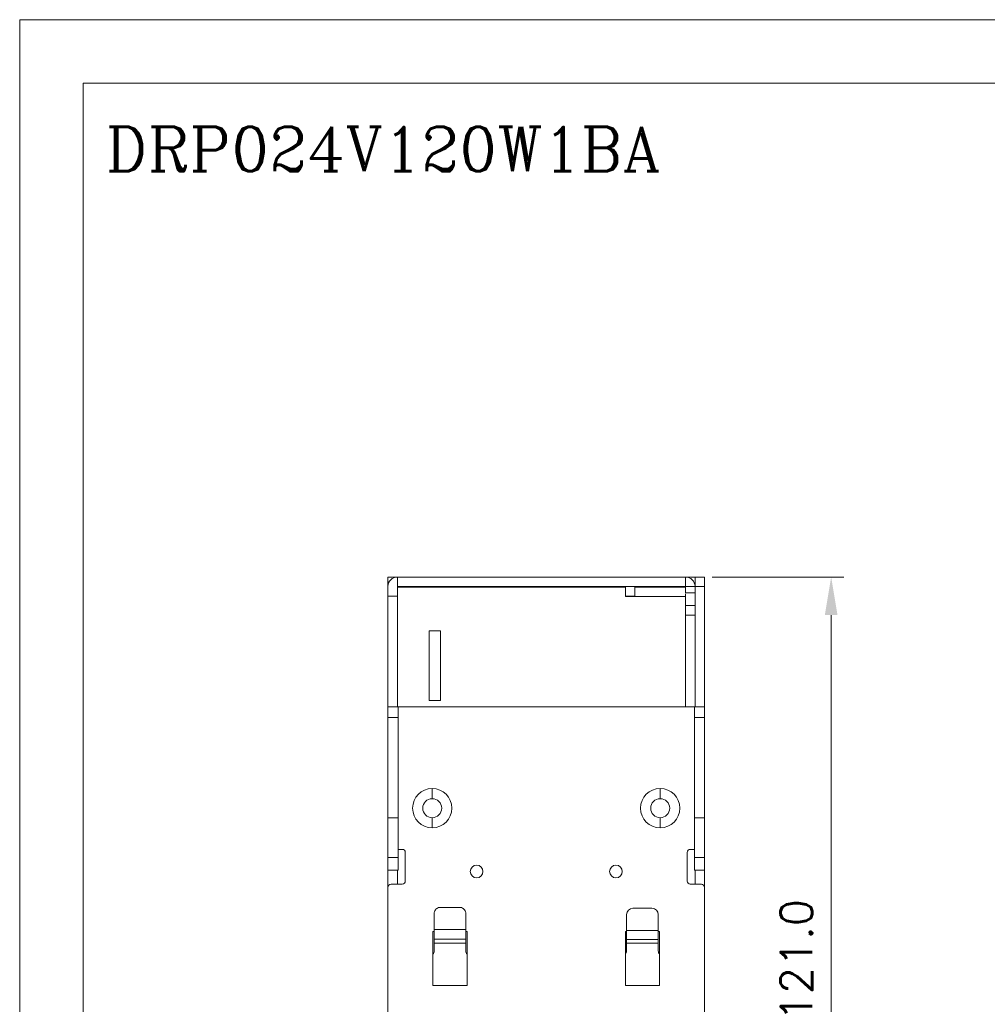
# Model space of a CAD drawing. Header units: millimetres. Extents: x 0 to 420, y 0 to 297.
# Tile 2 of 9: x 0 to 153, y 142 to 297. Entities that reach past the tile are written whole.
import ezdxf

# ---------------------------------------------------------------- set-up
doc = ezdxf.new("R2010")
doc.units = ezdxf.units.MM
doc.layers.get('0').update_dxf_attribs({"linetype": 'CONTINUOUS', "lineweight": 13})
doc.layers.get('Defpoints').update_dxf_attribs({"linetype": 'CONTINUOUS', "lineweight": 13})
doc.layers.add('Dimension', color=2, linetype='CONTINUOUS', lineweight=9)
doc.layers.add('Line', color=3, linetype='CONTINUOUS', lineweight=25)
doc.styles.add('ROMANC', font='romanc')
doc.styles.get("Standard").update_dxf_attribs({"font": 'romans.shx'})
doc.dimstyles.new('yutana', dxfattribs={"dimtxt": 3.5, "dimasz": 3, "dimexe": 1, "dimexo": 0.6, "dimgap": 1.5, "dimtad": 1, "dimdec": 1, "dimzin": 0, "dimdsep": 46, "dimtxsty": 'Standard', "dimcen": 0, "dimadec": 0, "dimazin": 0, "dimtp": 0.01, "dimtm": 0.01, "dimtfac": 1, "dimtdec": 1, "dimtmove": 0, "dimatfit": 3, "dimfxl": 1, "dimtolj": 1, "dimtzin": 0, "dimlwd": 0, "dimlwe": 0, "dimarcsym": 0})

# ---------------------------------------------------------------- blocks, each defined once
blk = doc.blocks.new('*D4')
at = {"layer": 'Defpoints', "color": 0, "ltscale": 5}
for p in [(108.15, 209), (128.15, 209), (108.15, 88)]:
    blk.add_point(p, dxfattribs=at)
at = {"layer": 'Dimension', "color": 0, "lineweight": 0, "ltscale": 5}
for p, q in [((109.35, 209), (130.15, 209)), ((128.15, 94), (128.15, 203)), ((109.35, 88), (130.15, 88))]:
    blk.add_line(p, q, dxfattribs=at)
at = {"layer": 'Dimension', "color": 0, "ltscale": 5}
for points in [[(127.15, 203), (129.15, 203), (128.15, 209)], [(127.15, 94), (129.15, 94), (128.15, 88)]]:
    blk.add_solid(points, dxfattribs=at)
at = {"layer": 'Dimension', "color": 0, "ltscale": 5, "insert": (122.65, 148.5), "char_height": 5, "attachment_point": 5, "rotation": 90}
blk.add_mtext('\\A1;121.0', dxfattribs=at)

msp = doc.modelspace()

# ---------------------------------------------------------------- linework, layer by layer
at = {"color": 3, "linetype": 'Continuous'}
for p, q in [((59.65, 209), (58.15, 209)), ((59.65, 207.5), (59.65, 207.4))]:
    msp.add_line(p, q, dxfattribs=at)
at = {"color": 7, "linetype": 'Continuous'}
for p, q in [((58.15, 209), (58.15, 160)), ((105.15, 209), (59.65, 209)), ((59.65, 207.5), (59.65, 209)), ((106.65, 209), (105.15, 209)), ((105.15, 207.5), (105.15, 209)), ((106.65, 209), (108.15, 209)), ((106.65, 209), (106.65, 188.5)), ((108.15, 209), (108.15, 188.5)), ((105.15, 207.5), (59.65, 207.5)), ((59.65, 207.4), (95.65, 207.4)), ((59.65, 188.5), (59.65, 207.4)), ((59.85, 207.4), (59.85, 207.5)), ((95.65, 207.4), (95.65, 205.9)), ((97.15, 207.4), (105.15, 207.4)), ((97.15, 207.4), (97.15, 205.9)), ((104.95, 207.4), (104.95, 207.5)), ((105.15, 207.5), (108.15, 207.5)), ((105.15, 206.5), (105.15, 207.5)), ((58.15, 206), (59.65, 206)), ((95.65, 206), (97.15, 206)), ((95.65, 205.9), (105.15, 205.9)), ((106.65, 206.5), (105.15, 206.5)), ((105.15, 206.36), (105.15, 188.5)), ((106.65, 204.5), (105.15, 204.5)), ((105.15, 203), (106.65, 203)), ((64.65, 200.5), (66.45, 200.5)), ((64.65, 189.5), (64.65, 200.5)), ((66.45, 200.5), (66.45, 189.5)), ((59.75, 188.5), (58.15, 188.5)), ((106.55, 188.5), (59.75, 188.5)), ((59.75, 188.5), (59.75, 162.7)), ((66.45, 189.5), (64.65, 189.5)), ((106.55, 188.5), (108.15, 188.5)), ((106.55, 188.5), (106.55, 162.7)), ((108.15, 188.5), (108.15, 162.7)), ((59.75, 186.84), (58.15, 186.84)), ((106.55, 186.84), (108.15, 186.84)), ((65.15, 174), (65.15, 175.6)), ((101.15, 174), (101.15, 175.6)), ((58.15, 171), (59.75, 171)), ((65.15, 171), (65.15, 169.4)), ((101.15, 171), (101.15, 169.4)), ((108.15, 171), (106.55, 171)), ((59.75, 166), (60.4, 166)), ((60.9, 165.5), (60.9, 161)), ((105.4, 161), (105.4, 165.5)), ((106.55, 166), (105.9, 166)), ((59.75, 164.7), (58.15, 164.7)), ((106.55, 164.7), (108.15, 164.7)), ((59.75, 162.7), (58.15, 162.7)), ((59.65, 160.5), (59.65, 162.7)), ((106.55, 162.7), (108.15, 162.7)), ((106.65, 162.7), (106.65, 160.5)), ((108.15, 162.7), (108.15, 130.7)), ((58.65, 160.5), (60.4, 160.5)), ((107.65, 160.5), (105.9, 160.5)), ((58.15, 160), (58.15, 132.7)), ((65.45, 155.84), (65.45, 149.95)), ((69.45, 156.84), (66.45, 156.84)), ((70.45, 155.84), (70.45, 149.95)), ((95.85, 155.69), (95.85, 149.95)), ((99.85, 156.69), (96.85, 156.69)), ((100.85, 155.69), (100.85, 149.95)), ((65.25, 144.5), (65.25, 153)), ((65.25, 153), (65.45, 153)), ((70.45, 153.35), (65.45, 153.35)), ((70.45, 153), (70.65, 153)), ((70.65, 153), (70.65, 144.5)), ((95.65, 153), (95.85, 153)), ((95.65, 144.5), (95.65, 153)), ((100.85, 153.19), (95.85, 153.19)), ((100.85, 153), (101.05, 153)), ((101.05, 153), (101.05, 144.5)), ((70.45, 151.84), (65.45, 151.84)), ((65.45, 151.2), (70.45, 151.2)), ((100.85, 151.74), (95.85, 151.74)), ((95.85, 151.2), (100.85, 151.2)), ((70.65, 144.5), (65.25, 144.5)), ((101.05, 144.5), (95.65, 144.5))]:
    msp.add_line(p, q, dxfattribs=at)
at = {"ltscale": 5}
for points in [[(0, 0), (420, 0), (420, 297), (0, 297)], [(10, 10), (410, 10), (410, 287), (10, 287)]]:
    msp.add_lwpolyline(points, close=True, dxfattribs=at)
at = {"color": 7, "linetype": 'Continuous'}
for centre, radius in [((65.15, 172.5), 3.1), ((101.15, 172.5), 3.1), ((65.15, 172.5), 1.5), ((101.15, 172.5), 1.5), ((72.15, 162.5), 1), ((94.15, 162.5), 1)]:
    msp.add_circle(centre, radius, dxfattribs=at)
for centre, radius, start, end in [((59.65, 207.5), 1.5, 90, 180), ((105.15, 207.5), 1.5, 0, 90), ((60.4, 165.5), 0.5, 0, 90), ((105.9, 165.5), 0.5, 90, 180), ((58.65, 160), 0.5, 90, 180), ((60.4, 161), 0.5, 270, 0), ((105.9, 161), 0.5, 180, 270), ((107.65, 160), 0.5, 0, 90), ((96.85, 155.69), 1, 90, 180), ((99.85, 155.69), 1, 0, 90), ((64.7, 149.95), 0.75, 317.6755, 0), ((71.2, 149.95), 0.75, 180, 222.3245), ((95.1, 149.95), 0.75, 317.6755, 0), ((101.6, 149.95), 0.75, 180, 222.3245)]:
    msp.add_arc(centre, radius, start, end, dxfattribs=at)
for points, knots in [([(66.45, 156.84), (66.35, 156.84), (66.14, 156.81), (65.85, 156.67), (65.63, 156.44), (65.48, 156.16), (65.45, 155.95), (65.45, 155.84)], [0, 0, 0, 0, 0.312858, 0.625639, 0.938294, 1.250822, 1.563273, 1.563273, 1.563273, 1.563273]), ([(70.45, 155.84), (70.45, 155.95), (70.42, 156.16), (70.27, 156.44), (70.05, 156.67), (69.76, 156.81), (69.55, 156.84), (69.45, 156.84)], [0, 0, 0, 0, 0.312451, 0.624979, 0.937634, 1.250414, 1.563273, 1.563273, 1.563273, 1.563273])]:
    msp.add_open_spline(points, degree=3, knots=knots, dxfattribs=at)

# ---------------------------------------------------------------- texts
at = {"layer": 'Line', "color": 7, "style": 'ROMANC'}
msp.add_text('DRP024V120W1BA', height=7, dxfattribs=at).set_placement((13.6, 273.08))

# ---------------------------------------------------------------- dimensions: what is measured, and where the dimension line sits
at = {"layer": 'Dimension', "color": 7}
dim = msp.add_linear_dim(base=(128.15, 209), p1=(108.15, 88), p2=(108.15, 209), angle=90, dimstyle='yutana', override={"dimscale": 2, "dimtxt": 2.5, "dimasz": 3}, dxfattribs=at)
dim.commit()
dim.dimension.update_dxf_attribs({"geometry": '*D4', "text_midpoint": (122.65, 148.5)})

doc.saveas('drawing.dxf')
